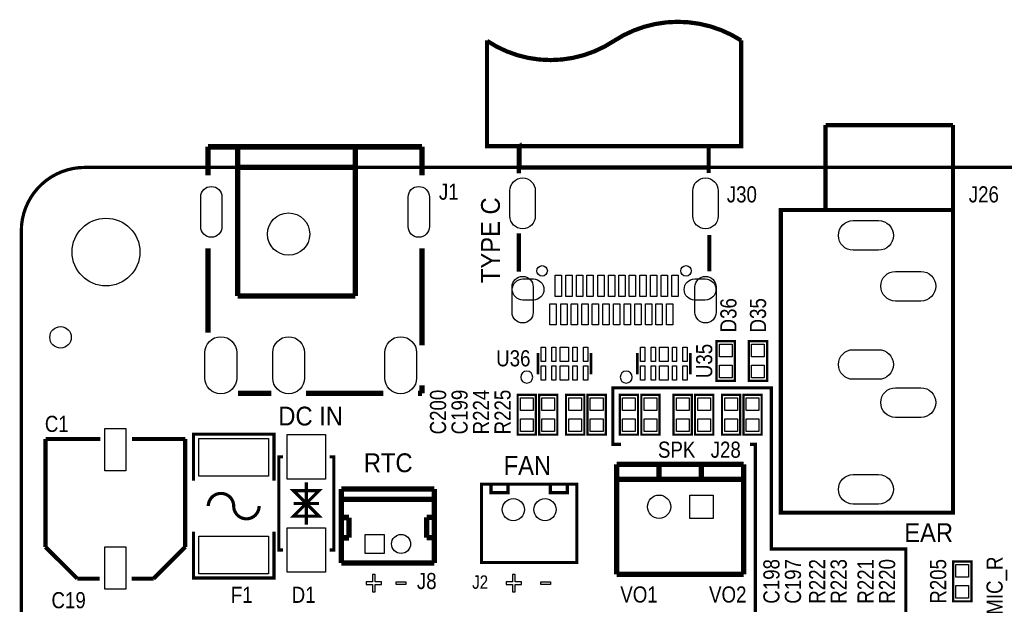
# Model space of a CAD drawing. Extents: x 0 to 133, y -5 to 106.
# Tile 6 of 9: x 0 to 46, y 75 to 103. Entities that reach past the tile are written whole.
import ezdxf
from ezdxf.enums import TextEntityAlignment as Align

# ---------------------------------------------------------------- set-up
doc = ezdxf.new("R2010")
doc.units = 0
for name, color, linetype in [('BG_OUTLINE', 1, 'CONTINUOUS'), ('BG_SILKSCREEN_TOP', 7, 'CONTINUOUS'), ('PG_SILKSCREEN_TOP', 254, 'CONTINUOUS'), ('PIN_TOP', 92, 'CONTINUOUS'), ('RD_SILKSCREEN_TOP', 7, 'CONTINUOUS')]:
    doc.layers.add(name, color=color, linetype=linetype)

msp = doc.modelspace()

# ---------------------------------------------------------------- linework, layer by layer
at = {"layer": 'BG_OUTLINE', "const_width": 0.1524}
msp.add_lwpolyline([(0, 2.999994), (0, 92.999814, -0.414214), (2.999994, 95.999808), (129.99974, 95.999808, -0.414214), (132.999734, 92.999814), (132.999734, 2.999994, -0.414214), (129.99974, 0), (2.999994, 0, -0.414214), (0, 2.999994)], format="xyb", dxfattribs=at)
at = {"layer": 'BG_SILKSCREEN_TOP', "const_width": 0.1524}
msp.add_lwpolyline([(34.417, 82.914998), (34.671, 82.914998), (34.671, 74.913998), (41.783, 74.913998), (41.783, 77.961998), (35.433, 77.961998), (35.433, 85.581998), (27.94, 85.581998), (27.94, 82.914998), (28.321, 82.914998)], dxfattribs=at)
at = {"layer": 'BG_SILKSCREEN_TOP'}
for points in [[(16.593312, 76.763118), (16.593312, 76.410566), (16.291052, 76.410566), (16.291052, 76.297028), (16.593312, 76.297028), (16.593312, 75.944222), (16.711168, 75.944222), (16.711168, 76.297028), (17.01546, 76.297028), (17.01546, 76.410566), (16.711168, 76.410566), (16.711168, 76.763118)], [(23.206456, 76.761848), (23.206456, 76.409296), (22.904196, 76.409296), (22.904196, 76.295758), (23.206456, 76.295758), (23.206456, 75.942952), (23.324312, 75.942952), (23.324312, 76.295758), (23.628604, 76.295758), (23.628604, 76.409296), (23.324312, 76.409296), (23.324312, 76.761848)], [(17.701133, 76.293091), (17.701133, 76.411709), (18.163667, 76.411709), (18.163667, 76.293091)], [(24.533733, 76.293091), (24.533733, 76.411709), (24.996267, 76.411709), (24.996267, 76.293091)]]:
    msp.add_lwpolyline(points, close=True, dxfattribs=at)
at = {"layer": 'PG_SILKSCREEN_TOP'}
for points, const_width in [([(33.999932, 101.999796, 0.296873), (27.999944, 101.979806)], 0.2), ([(27.999944, 101.979806, -0.302775), (21.999956, 101.979806)], 0.2), ([(10.033, 79.993998, 1), (8.833002, 79.993998)], 0.150012), ([(10.033, 79.993998, 1), (11.232998, 79.993998)], 0.150012)]:
    msp.add_lwpolyline(points, format="xyb", dxfattribs=dict(at, const_width=const_width))
for points, const_width in [([(33.999932, 101.999796), (33.999932, 96.999806), (21.999956, 96.999806), (21.999956, 101.999796)], 0.2), ([(44.009818, 93.986604), (35.881818, 93.986604), (35.881818, 79.686582), (44.009818, 79.686582), (44.009818, 94.062804), (44.009818, 97.999804)], 0.2), ([(37.990018, 97.999804), (37.990018, 94.062804)], 0.2), ([(44.009818, 97.999804), (37.990018, 97.999804)], 0.2), ([(8.825535, 96.972603), (18.924524, 96.972603)], 0.254), ([(8.825535, 96.972603), (8.825535, 95.618808)], 0.254), ([(10.225024, 96.972603), (10.225024, 89.924103)], 0.254), ([(15.774924, 96.972603), (15.774924, 96.723708)], 0.254), ([(15.774924, 96.723708), (15.774924, 89.924103)], 0.254), ([(18.924524, 96.972603), (18.924524, 95.618808)], 0.254), ([(23.499953, 96.979791), (23.52995, 96.999806), (23.52995, 95.999808), (32.469938, 95.999808), (32.469938, 95.739814)], 0.2), ([(23.499953, 96.979791), (23.499953, 95.719798)], 0.2), ([(23.52995, 96.999806), (32.469938, 96.999806), (32.469938, 95.999808)], 0.2), ([(10.225024, 95.999808), (15.774924, 95.999808)], 0.254), ([(23.499953, 91.069795), (23.499953, 92.879799)], 0.2), ([(32.499935, 91.08981), (32.499935, 92.799789)], 0.2), ([(8.825535, 92.177108), (8.825535, 88.186819)], 0.254), ([(18.924524, 92.177108), (18.924524, 87.594897)], 0.254), ([(10.225024, 89.924103), (15.774924, 89.924103)], 0.254), ([(33.7058, 87.791798), (33.7058, 85.912198), (32.8422, 85.912198), (32.8422, 87.791798), (33.7058, 87.791798)], 0.1016), ([(35.2298, 87.791798), (35.2298, 85.912198), (34.3662, 85.912198), (34.3662, 87.791798), (35.2298, 87.791798)], 0.1016), ([(24.404066, 87.225124), (24.404066, 86.225126)], 0.127), ([(26.903934, 87.225124), (26.903934, 86.225126)], 0.127), ([(29.103066, 87.225124), (29.103066, 86.225126)], 0.127), ([(31.602934, 87.225124), (31.602934, 86.225126)], 0.127), ([(18.924524, 85.702597), (18.924524, 85.324213)], 0.254), ([(10.242829, 85.324213), (11.804929, 85.324213)], 0.254), ([(13.443229, 85.324213), (17.105935, 85.324213)], 0.254), ([(18.744235, 85.324213), (18.924524, 85.324213)], 0.254), ([(24.3078, 85.251798), (24.3078, 83.372198), (23.4442, 83.372198), (23.4442, 85.251798), (24.3078, 85.251798)], 0.1016), ([(25.3238, 85.251798), (25.3238, 83.372198), (24.4602, 83.372198), (24.4602, 85.251798), (25.3238, 85.251798)], 0.1016), ([(26.5938, 85.251798), (26.5938, 83.372198), (25.7302, 83.372198), (25.7302, 85.251798), (26.5938, 85.251798)], 0.1016), ([(27.6098, 85.251798), (27.6098, 83.372198), (26.7462, 83.372198), (26.7462, 85.251798), (27.6098, 85.251798)], 0.1016), ([(29.1338, 85.251798), (29.1338, 83.372198), (28.2702, 83.372198), (28.2702, 85.251798), (29.1338, 85.251798)], 0.1016), ([(30.1498, 85.251798), (30.1498, 83.372198), (29.2862, 83.372198), (29.2862, 85.251798), (30.1498, 85.251798)], 0.1016), ([(31.6738, 85.251798), (31.6738, 83.372198), (30.8102, 83.372198), (30.8102, 85.251798), (31.6738, 85.251798)], 0.1016), ([(32.6898, 85.251798), (32.6898, 83.372198), (31.8262, 83.372198), (31.8262, 85.251798), (32.6898, 85.251798)], 0.1016), ([(33.9598, 85.251798), (33.9598, 83.372198), (33.0962, 83.372198), (33.0962, 85.251798), (33.9598, 85.251798)], 0.1016), ([(34.9758, 85.251798), (34.9758, 83.372198), (34.1122, 83.372198), (34.1122, 85.251798), (34.9758, 85.251798)], 0.1016), ([(1.145007, 83.166991), (1.145007, 78.0669)], 0.199898), ([(3.7338, 83.166991), (1.145007, 83.166991)], 0.199898), ([(7.744993, 83.166991), (5.2324, 83.166991)], 0.199898), ([(7.744993, 78.0669), (7.744993, 83.166991)], 0.199898), ([(8.133004, 81.193996), (8.133004, 83.393991), (11.932996, 83.393991), (11.932996, 81.193996)], 0.150012), ([(12.362002, 82.320994), (12.162003, 82.320994), (12.162003, 77.921002), (12.362002, 77.921002)], 0.150012), ([(14.561998, 82.320994), (14.761997, 82.320994), (14.761997, 77.921002), (14.561998, 77.921002)], 0.150012), ([(28.126944, 81.96547), (28.126944, 76.765582)], 0.254), ([(34.126932, 81.96547), (28.126944, 81.96547)], 0.254), ([(30.12694, 81.265471), (30.12694, 81.96547)], 0.254), ([(32.126936, 81.265471), (32.126936, 81.96547)], 0.254), ([(34.126932, 76.765582), (34.126932, 81.96547)], 0.254), ([(13.462, 81.120996), (13.462, 79.121)], 0.150012), ([(15.113965, 77.305891), (15.113965, 80.80568)], 0.254), ([(15.113965, 80.80568), (19.513956, 80.80568)], 0.254), ([(19.51675, 80.803699), (19.51675, 77.303782)], 0.254), ([(21.741181, 81.029505), (26.240994, 81.029505), (26.240994, 77.329513), (21.741181, 77.329513), (21.741181, 81.029505)], 0.150089), ([(22.190989, 81.029505), (22.190989, 80.629709), (22.991089, 80.629709), (22.991089, 81.029505)], 0.150089), ([(25.791185, 81.029505), (25.791185, 80.629709), (24.991085, 80.629709), (24.991085, 81.029505)], 0.150089), ([(34.126932, 81.265471), (28.126944, 81.265471)], 0.254), ([(13.462, 80.120998), (12.862001, 80.720997), (14.061999, 80.720997), (13.462, 80.120998), (14.061999, 79.520999), (12.862001, 79.520999), (13.462, 80.120998)], 0.150012), ([(12.862001, 80.120998), (14.061999, 80.120998)], 0.150012), ([(15.113965, 80.316476), (19.513956, 80.316299)], 0.254), ([(15.112949, 79.455493), (15.473655, 79.455493)], 0.254), ([(15.473655, 79.455493), (15.473858, 78.495881)], 0.254), ([(19.153556, 78.506295), (19.153861, 79.465881)], 0.254), ([(19.153861, 79.465881), (19.514566, 79.465881)], 0.254), ([(11.932996, 78.794), (11.932996, 76.594005), (8.133004, 76.594005), (8.133004, 78.794)], 0.150012), ([(15.153564, 78.495398), (15.473858, 78.495881)], 0.254), ([(19.153556, 78.506295), (19.47385, 78.505787)], 0.254), ([(1.145007, 78.0669), (2.644902, 76.567005)], 0.199898), ([(6.245098, 76.567005), (7.744993, 78.0669)], 0.199898), ([(15.113965, 77.305891), (19.513956, 77.305891)], 0.254), ([(44.0182, 75.498198), (44.0182, 77.377798), (44.8818, 77.377798), (44.8818, 75.498198), (44.0182, 75.498198)], 0.1016), ([(28.126944, 76.765582), (34.126932, 76.765582)], 0.254), ([(2.644902, 76.567005), (3.7084, 76.567005)], 0.199898), ([(5.207, 76.567005), (6.245098, 76.567005)], 0.199898)]:
    msp.add_lwpolyline(points, dxfattribs=dict(at, const_width=const_width))
for points in [[(24.159972, 86.089998, 1), (23.592028, 86.089998, 1)], [(28.858972, 86.089998, 1), (28.291028, 86.089998, 1)]]:
    msp.add_lwpolyline(points, format="xyb", close=True, dxfattribs=at)
at = {"layer": 'PIN_TOP'}
for points in [[(23.079939, 93.699813), (23.079939, 94.89981, -1), (24.279936, 94.89981), (24.279936, 93.699813, -1)], [(31.719952, 93.699813), (31.719952, 94.89981, -1), (32.919949, 94.89981), (32.919949, 93.699813, -1)], [(9.475724, 94.598947), (9.475724, 93.199458, -1), (8.474913, 93.199458), (8.474913, 94.598947, -1)], [(19.275146, 94.598947), (19.275146, 93.199458, -1), (18.274335, 93.199458), (18.274335, 94.598947, -1)], [(40.49583, 92.086582), (39.295832, 92.086582, -1), (39.295832, 93.48658), (40.49583, 93.48658, -1)], [(23.179938, 89.149809), (23.179938, 90.349807, -1), (24.179936, 90.349807), (24.179936, 89.149809, -1)], [(23.689932, 90.729791), (24.189931, 90.729791, -1), (24.189931, 89.729793), (23.689932, 89.729793, -1)], [(31.809957, 90.729791), (32.309956, 90.729791, -1), (32.309956, 89.729793), (31.809957, 89.729793, -1)], [(31.819952, 89.149809), (31.819952, 90.349807, -1), (32.81995, 90.349807), (32.81995, 89.149809, -1)], [(42.495826, 89.686486), (41.295828, 89.686486, -1), (41.295828, 91.086483), (42.495826, 91.086483, -1)], [(10.174922, 87.247501), (10.174922, 86.047504, -1), (8.674926, 86.047504), (8.674926, 87.247501, -1)], [(13.375322, 87.247501), (13.375322, 86.047504, -1), (11.875326, 86.047504), (11.875326, 87.247501, -1)], [(18.673839, 87.247501), (18.673839, 86.047504, -1), (17.173842, 86.047504), (17.173842, 87.247501, -1)], [(40.49583, 85.986493), (39.295832, 85.986493, -1), (39.295832, 87.38649), (40.49583, 87.38649, -1)], [(42.495826, 84.186598), (41.295828, 84.186598, -1), (41.295828, 85.586595), (42.495826, 85.586595, -1)], [(40.49583, 80.086581), (39.295832, 80.086581, -1), (39.295832, 81.486578), (40.49583, 81.486578, -1)]]:
    msp.add_lwpolyline(points, format="xyb", close=True, dxfattribs=at)
for points in [[(25.519951, 90.899793), (25.519951, 89.899795), (25.219952, 89.899795), (25.219952, 90.899793)], [(26.019951, 90.899793), (26.019951, 89.899795), (25.719951, 89.899795), (25.719951, 90.899793)], [(26.519949, 90.899793), (26.519949, 89.899795), (26.21995, 89.899795), (26.21995, 90.899793)], [(27.019948, 90.899793), (27.019948, 89.899795), (26.719949, 89.899795), (26.719949, 90.899793)], [(27.529955, 90.899793), (27.529955, 89.899795), (27.229956, 89.899795), (27.229956, 90.899793)], [(28.029954, 90.899793), (28.029954, 89.899795), (27.729955, 89.899795), (27.729955, 90.899793)], [(28.529953, 90.899793), (28.529953, 89.899795), (28.229954, 89.899795), (28.229954, 90.899793)], [(29.019944, 90.899793), (29.019944, 89.899795), (28.719945, 89.899795), (28.719945, 90.899793)], [(29.519944, 90.899793), (29.519944, 89.899795), (29.219944, 89.899795), (29.219944, 90.899793)], [(30.019942, 90.899793), (30.019942, 89.899795), (29.719943, 89.899795), (29.719943, 90.899793)], [(30.519941, 90.899793), (30.519941, 89.899795), (30.219942, 89.899795), (30.219942, 90.899793)], [(31.029948, 90.899793), (31.029948, 89.899795), (30.729949, 89.899795), (30.729949, 90.899793)], [(25.269939, 89.55979), (25.269939, 88.559792), (24.96994, 88.559792), (24.96994, 89.55979)], [(25.779946, 89.55979), (25.779946, 88.559792), (25.479947, 88.559792), (25.479947, 89.55979)], [(26.279945, 89.55979), (26.279945, 88.559792), (25.979945, 88.559792), (25.979945, 89.55979)], [(26.779944, 89.55979), (26.779944, 88.559792), (26.479944, 88.559792), (26.479944, 89.55979)], [(27.269935, 89.55979), (27.269935, 88.559792), (26.969936, 88.559792), (26.969936, 89.55979)], [(27.769934, 89.55979), (27.769934, 88.559792), (27.469935, 88.559792), (27.469935, 89.55979)], [(28.269933, 89.55979), (28.269933, 88.559792), (27.969934, 88.559792), (27.969934, 89.55979)], [(28.769932, 89.55979), (28.769932, 88.559792), (28.469933, 88.559792), (28.469933, 89.55979)], [(29.279939, 89.55979), (29.279939, 88.559792), (28.97994, 88.559792), (28.97994, 89.55979)], [(29.779938, 89.55979), (29.779938, 88.559792), (29.479938, 88.559792), (29.479938, 89.55979)], [(30.279937, 89.55979), (30.279937, 88.559792), (29.979937, 88.559792), (29.979937, 89.55979)], [(30.769954, 89.55979), (30.769954, 88.559792), (30.469954, 88.559792), (30.469954, 89.55979)], [(24.554053, 86.822407), (24.554053, 87.502365), (24.753951, 87.502365), (24.753951, 86.822407)], [(25.054179, 86.822407), (25.054179, 87.502365), (25.254077, 87.502365), (25.254077, 86.822407)], [(25.453975, 86.822407), (25.453975, 87.502365), (25.854025, 87.502365), (25.854025, 86.822407)], [(26.053923, 86.822407), (26.053923, 87.502365), (26.253821, 87.502365), (26.253821, 86.822407)], [(26.554049, 86.822407), (26.554049, 87.502365), (26.753947, 87.502365), (26.753947, 86.822407)], [(29.253053, 86.822407), (29.253053, 87.502365), (29.452951, 87.502365), (29.452951, 86.822407)], [(29.753179, 86.822407), (29.753179, 87.502365), (29.953077, 87.502365), (29.953077, 86.822407)], [(30.152975, 86.822407), (30.152975, 87.502365), (30.553025, 87.502365), (30.553025, 86.822407)], [(30.752923, 86.822407), (30.752923, 87.502365), (30.952821, 87.502365), (30.952821, 86.822407)], [(31.253049, 86.822407), (31.253049, 87.502365), (31.452947, 87.502365), (31.452947, 86.822407)], [(32.974305, 87.651565), (33.573695, 87.651565), (33.573695, 87.052175), (32.974305, 87.052175)], [(34.498305, 87.651565), (35.097695, 87.651565), (35.097695, 87.052175), (34.498305, 87.052175)], [(24.554053, 85.947631), (24.554053, 86.627589), (24.753951, 86.627589), (24.753951, 85.947631)], [(25.054179, 85.947631), (25.054179, 86.627589), (25.254077, 86.627589), (25.254077, 85.947631)], [(25.453975, 85.947631), (25.453975, 86.627589), (25.854025, 86.627589), (25.854025, 85.947631)], [(26.053923, 85.947631), (26.053923, 86.627589), (26.253821, 86.627589), (26.253821, 85.947631)], [(26.554049, 85.947631), (26.554049, 86.627589), (26.753947, 86.627589), (26.753947, 85.947631)], [(29.253053, 85.947631), (29.253053, 86.627589), (29.452951, 86.627589), (29.452951, 85.947631)], [(29.753179, 85.947631), (29.753179, 86.627589), (29.953077, 86.627589), (29.953077, 85.947631)], [(30.152975, 85.947631), (30.152975, 86.627589), (30.553025, 86.627589), (30.553025, 85.947631)], [(30.752923, 85.947631), (30.752923, 86.627589), (30.952821, 86.627589), (30.952821, 85.947631)], [(31.253049, 85.947631), (31.253049, 86.627589), (31.452947, 86.627589), (31.452947, 85.947631)], [(32.974305, 86.651821), (33.573695, 86.651821), (33.573695, 86.052431), (32.974305, 86.052431)], [(34.498305, 86.651821), (35.097695, 86.651821), (35.097695, 86.052431), (34.498305, 86.052431)], [(23.576305, 85.111565), (24.175695, 85.111565), (24.175695, 84.512175), (23.576305, 84.512175)], [(24.592305, 85.111565), (25.191695, 85.111565), (25.191695, 84.512175), (24.592305, 84.512175)], [(25.862305, 85.111565), (26.461695, 85.111565), (26.461695, 84.512175), (25.862305, 84.512175)], [(26.878305, 85.111565), (27.477695, 85.111565), (27.477695, 84.512175), (26.878305, 84.512175)], [(28.402305, 85.111565), (29.001695, 85.111565), (29.001695, 84.512175), (28.402305, 84.512175)], [(29.418305, 85.111565), (30.017695, 85.111565), (30.017695, 84.512175), (29.418305, 84.512175)], [(30.942305, 85.111565), (31.541695, 85.111565), (31.541695, 84.512175), (30.942305, 84.512175)], [(31.958305, 85.111565), (32.557695, 85.111565), (32.557695, 84.512175), (31.958305, 84.512175)], [(33.228305, 85.111565), (33.827695, 85.111565), (33.827695, 84.512175), (33.228305, 84.512175)], [(34.244305, 85.111565), (34.843695, 85.111565), (34.843695, 84.512175), (34.244305, 84.512175)], [(23.576305, 84.111821), (24.175695, 84.111821), (24.175695, 83.512431), (23.576305, 83.512431)], [(24.592305, 84.111821), (25.191695, 84.111821), (25.191695, 83.512431), (24.592305, 83.512431)], [(25.862305, 84.111821), (26.461695, 84.111821), (26.461695, 83.512431), (25.862305, 83.512431)], [(26.878305, 84.111821), (27.477695, 84.111821), (27.477695, 83.512431), (26.878305, 83.512431)], [(28.402305, 84.111821), (29.001695, 84.111821), (29.001695, 83.512431), (28.402305, 83.512431)], [(29.418305, 84.111821), (30.017695, 84.111821), (30.017695, 83.512431), (29.418305, 83.512431)], [(30.942305, 84.111821), (31.541695, 84.111821), (31.541695, 83.512431), (30.942305, 83.512431)], [(31.958305, 84.111821), (32.557695, 84.111821), (32.557695, 83.512431), (31.958305, 83.512431)], [(33.228305, 84.111821), (33.827695, 84.111821), (33.827695, 83.512431), (33.228305, 83.512431)], [(34.244305, 84.111821), (34.843695, 84.111821), (34.843695, 83.512431), (34.244305, 83.512431)], [(4.94538, 83.666584), (4.94538, 81.667604), (3.94462, 81.667604), (3.94462, 83.666584)], [(12.562002, 83.370992), (14.361998, 83.370992), (14.361998, 81.270996), (12.562002, 81.270996)], [(8.383016, 83.189013), (11.682984, 83.189013), (11.682984, 81.408981), (8.383016, 81.408981)], [(32.676935, 80.515473), (32.676935, 79.415475), (31.576937, 79.415475), (31.576937, 80.515473)], [(12.562002, 78.971), (14.361998, 78.971), (14.361998, 76.871004), (12.562002, 76.871004)], [(16.238753, 77.755775), (16.238753, 78.655774), (17.138752, 78.655774), (17.138752, 77.755775)], [(8.383016, 78.579015), (11.682984, 78.579015), (11.682984, 76.798983), (8.383016, 76.798983)], [(4.94538, 78.066392), (4.94538, 76.067412), (3.94462, 76.067412), (3.94462, 78.066392)], [(44.749695, 76.638175), (44.150305, 76.638175), (44.150305, 77.237565), (44.749695, 77.237565)], [(44.749695, 75.638431), (44.150305, 75.638431), (44.150305, 76.237821), (44.749695, 76.237821)]]:
    msp.add_lwpolyline(points, close=True, dxfattribs=at)
for centre, radius in [((3.999992, 91.999816), 1.599997), ((12.625324, 92.847719), 0.999503), ((24.599951, 91.1098), 0.249999), ((31.399937, 91.1098), 0.249999), ((1.8542, 87.969598), 0.508), ((30.12694, 79.965474), 0.549999), ((23.241, 79.829609), 0.525005), ((24.741175, 79.829609), 0.525005), ((17.938953, 78.205787), 0.449999)]:
    msp.add_circle(centre, radius, dxfattribs=at)

# ---------------------------------------------------------------- texts
at = {"layer": 'BG_SILKSCREEN_TOP'}
for s, height, width, p in [('TYPE C', 0.889, 0.942857, (22.606, 90.534998)), ('MIC_R', 0.762, 0.866667, (46.355, 74.863198))]:
    msp.add_text(s, height=height, rotation=90, dxfattribs=dict(at, width=width)).set_placement(p)
for s, height, width, p in [('DC IN', 0.889, 0.942857, (12.1412, 83.803998)), ('SPK', 0.762, 0.866667, (30.0736, 82.279998)), ('RTC', 0.889, 0.942857, (16.1798, 81.5975)), ('FAN', 0.889, 0.942857, (22.7838, 81.4705)), ('EAR', 0.889, 0.942857, (41.7068, 78.2955)), ('VO1', 0.762, 0.866667, (28.2956, 75.438)), ('VO2', 0.762, 0.866667, (32.4866, 75.438))]:
    msp.add_text(s, height=height, dxfattribs=dict(at, width=width)).set_placement(p)
at = {"layer": 'RD_SILKSCREEN_TOP', "width": 0.866667}
for s, p in [('J1', (20.193, 94.471998)), ('J30', (34.036, 94.344998)), ('J26', (45.466, 94.344998)), ('U36', (23.241, 86.597998)), ('C1', (1.6764, 83.499198)), ('J28', (33.274, 82.279998)), ('J8', (19.1516, 76.073)), ('C19', (2.2352, 75.167998)), ('F1', (10.414, 75.421998)), ('D1', (13.335, 75.421998))]:
    msp.add_text(s, height=0.762, dxfattribs=at).set_placement(p, align=Align.CENTER)
for s, p in [('D36', (33.782, 89.010998)), ('D35', (35.179, 89.010693)), ('U35', (32.639, 86.851998)), ('C200', (20.066, 84.438693)), ('C199', (21.082, 84.438693)), ('R224', (22.098, 84.438693)), ('R225', (23.114, 84.438693)), ('C198', (35.814, 76.437693)), ('C197', (36.83, 76.437693)), ('R222', (37.973, 76.437693)), ('R223', (38.989, 76.437693)), ('R221', (40.259, 76.437693)), ('R220', (41.275, 76.437693)), ('R205', (43.688, 76.437998))]:
    msp.add_text(s, height=0.762, rotation=90, dxfattribs=at).set_placement(p, align=Align.CENTER)
at = {"layer": 'RD_SILKSCREEN_TOP', "width": 0.84}
msp.add_text('J2', height=0.635, dxfattribs=at).set_placement((21.2979, 76.0857))

doc.saveas('drawing.dxf')
